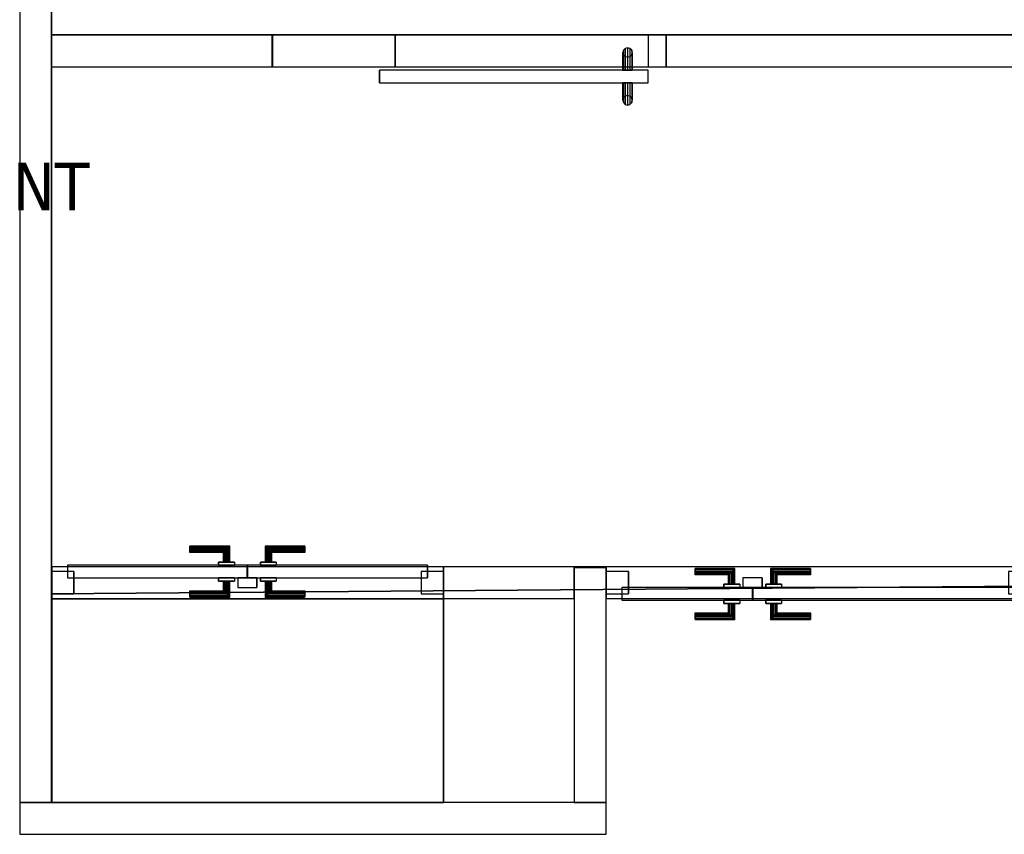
# Model space of a CAD drawing. Header units: metres. Extents: x 391.1 to 427.5, y 12.7 to 28.4.
# Tile 30 of 140: x 404.3 to 407.4, y 23.4 to 26. Entities that reach past the tile are written whole.
import ezdxf

# ---------------------------------------------------------------- set-up
doc = ezdxf.new("R2010")
doc.units = ezdxf.units.M
doc.layers.add('01_CARPINTERIA', color=5, linetype='Continuous', lineweight=25, true_color=0x0000ff)
doc.layers.add('01_SUELOS', color=7, linetype='Continuous', lineweight=25, true_color=0x007f00)
for name, color, linetype, lineweight in [('A-COLS-____-MCUT', 7, 'Continuous', 18), ('A-COLS-____-OTLN', 7, 'Continuous', 18), ('A-GENM-____-OTLN', 7, 'Continuous', 18), ('A-WALL-____-MCUT', 7, 'Continuous', 25), ('A-WALL-____-OTLN', 7, 'Continuous', 25), ('G-____-____-TEXT', 7, 'Continuous', 30)]:
    doc.layers.add(name, color=color, linetype=linetype, lineweight=lineweight)
doc.styles.add('Tahoma_4', font='tahoma.ttf', dxfattribs={"height": 0.15})

# ---------------------------------------------------------------- blocks, each defined once
blk = doc.blocks.new('Family - Envans P1-154592-04_CLI_AIGUA_P1')
at = {"layer": 'A-WALL-____-MCUT', "color": 253, "true_color": 0xaaaaaa}
for p, q in [((1.8404, 0.1), (0, 0.1)), ((0, 0.1), (0, 0)), ((1.8404, 0), (1.8404, 0.1)), ((0, 0), (1.8404, 0))]:
    blk.add_line(p, q, dxfattribs=at)
at = {"layer": 'A-WALL-____-OTLN', "color": 253, "true_color": 0xaaaaaa}
for p, q in [((1.8404, 0.1), (0, 0.1)), ((0, 0.1), (0, 0)), ((1.8404, 0), (1.8404, 0.1)), ((0, 0), (1.8404, 0))]:
    blk.add_line(p, q, dxfattribs=at)
at = {"layer": 'A-WALL-____-OTLN', "color": 253, "lineweight": 18, "true_color": 0xaaaaaa}
blk.add_line((0, 0), (1.8404, 0), dxfattribs=at)
blk = doc.blocks.new('Family - LONDR55-XX_ZZ-ARQ-CAA-M3D-Londres55-154640-04_CLI_AIGUA_P1')
at = {"layer": '01_CARPINTERIA', "color": 161, "true_color": 0xaaaaff}
for p, q in [((0.6885, 0.1487), (0.6885, 0.15)), ((0.6885, 0.15), (0.6885, 0.1487)), ((0.8138, 0.15), (0.6885, 0.15)), ((0.6885, 0.145), (0.6885, 0.1487)), ((0.6885, 0.1487), (0.6885, 0.145)), ((0.8125, 0.1487), (0.6885, 0.1487)), ((0.8125, 0.1487), (0.6885, 0.1487)), ((0.6885, 0.14), (0.6885, 0.145)), ((0.6885, 0.145), (0.6885, 0.14)), ((0.8088, 0.145), (0.6885, 0.145)), ((0.8088, 0.145), (0.6885, 0.145)), ((0.6885, 0.135), (0.6885, 0.14)), ((0.6885, 0.14), (0.6885, 0.135)), ((0.6885, 0.14), (0.8038, 0.14)), ((0.8038, 0.14), (0.6885, 0.14)), ((0.6885, 0.135), (0.6885, 0.1313)), ((0.6885, 0.1313), (0.6885, 0.135)), ((0.7988, 0.135), (0.6885, 0.135)), ((0.7988, 0.135), (0.6885, 0.135)), ((0.6885, 0.1313), (0.6885, 0.13)), ((0.6885, 0.13), (0.6885, 0.1313)), ((0.7951, 0.1313), (0.6885, 0.1313)), ((0.7951, 0.1313), (0.6885, 0.1313)), ((0.7937, 0.13), (0.6885, 0.13)), ((0.7937, 0.13), (0.7951, 0.1313)), ((0.7951, 0.1313), (0.7937, 0.13)), ((0.7937, 0.1), (0.7937, 0.13)), ((0.7951, 0.1313), (0.7988, 0.135)), ((0.7988, 0.135), (0.7951, 0.1313)), ((0.7951, 0.1), (0.7951, 0.1313)), ((0.7951, 0.1), (0.7951, 0.1313)), ((0.7988, 0.135), (0.8038, 0.14)), ((0.8038, 0.14), (0.7988, 0.135)), ((0.7988, 0.1), (0.7988, 0.135)), ((0.7988, 0.1), (0.7988, 0.135)), ((0.8088, 0.145), (0.8038, 0.14)), ((0.8038, 0.14), (0.8088, 0.145)), ((0.8038, 0.14), (0.8038, 0.1)), ((0.8038, 0.1), (0.8038, 0.14)), ((0.8125, 0.1487), (0.8088, 0.145)), ((0.8088, 0.145), (0.8125, 0.1487)), ((0.8088, 0.1), (0.8088, 0.145)), ((0.8088, 0.1), (0.8088, 0.145)), ((0.8138, 0.15), (0.8125, 0.1487)), ((0.8125, 0.1487), (0.8138, 0.15)), ((0.8125, 0.1), (0.8125, 0.1487)), ((0.8125, 0.1), (0.8125, 0.1487)), ((0.8138, 0.1), (0.8138, 0.15)), ((0.9264, 0.1487), (0.9251, 0.15)), ((0.9251, 0.15), (0.9251, 0.1)), ((0.9251, 0.15), (0.9264, 0.1487)), ((1.0503, 0.15), (0.9251, 0.15)), ((0.9301, 0.145), (0.9264, 0.1487)), ((0.9264, 0.1487), (0.9264, 0.1)), ((0.9264, 0.1487), (0.9264, 0.1)), ((0.9264, 0.1487), (0.9301, 0.145)), ((1.0503, 0.1487), (0.9264, 0.1487)), ((1.0503, 0.1487), (0.9264, 0.1487)), ((0.9351, 0.14), (0.9301, 0.145)), ((0.9301, 0.145), (0.9301, 0.1)), ((0.9301, 0.145), (0.9301, 0.1)), ((0.9301, 0.145), (0.9351, 0.14)), ((1.0503, 0.145), (0.9301, 0.145)), ((1.0503, 0.145), (0.9301, 0.145)), ((0.9351, 0.1), (0.9351, 0.14)), ((0.9351, 0.14), (0.9351, 0.1)), ((0.9351, 0.14), (0.9401, 0.135)), ((0.9401, 0.135), (0.9351, 0.14)), ((0.9351, 0.14), (1.0503, 0.14)), ((1.0503, 0.14), (0.9351, 0.14)), ((0.9401, 0.135), (0.9401, 0.1)), ((0.9401, 0.135), (0.9438, 0.1313)), ((0.9438, 0.1313), (0.9401, 0.135)), ((0.9401, 0.135), (0.9401, 0.1)), ((1.0503, 0.135), (0.9401, 0.135)), ((1.0503, 0.135), (0.9401, 0.135)), ((0.9438, 0.1313), (0.9438, 0.1)), ((0.9438, 0.1313), (0.9451, 0.13)), ((0.9451, 0.13), (0.9438, 0.1313)), ((0.9438, 0.1313), (0.9438, 0.1)), ((1.0503, 0.1313), (0.9438, 0.1313)), ((1.0503, 0.1313), (0.9438, 0.1313)), ((0.9451, 0.13), (0.9451, 0.1)), ((1.0503, 0.13), (0.9451, 0.13)), ((1.0503, 0.1487), (1.0503, 0.15)), ((1.0503, 0.15), (1.0503, 0.1487)), ((1.0503, 0.145), (1.0503, 0.1487)), ((1.0503, 0.1487), (1.0503, 0.145)), ((1.0503, 0.145), (1.0503, 0.14)), ((1.0503, 0.14), (1.0503, 0.145)), ((1.0503, 0.14), (1.0503, 0.135)), ((1.0503, 0.135), (1.0503, 0.14)), ((1.0503, 0.135), (1.0503, 0.1313)), ((1.0503, 0.1313), (1.0503, 0.135)), ((1.0503, 0.1313), (1.0503, 0.13)), ((1.0503, 0.13), (1.0503, 0.1313)), ((0.8288, 0.1), (0.7787, 0.1)), ((0.7787, 0.1), (0.8288, 0.1)), ((0.7787, 0.09), (0.7787, 0.1)), ((0.7787, 0.09), (0.7787, 0.1)), ((0.7951, 0.1), (0.7937, 0.1)), ((0.7937, 0.1), (0.7951, 0.1)), ((0.7988, 0.1), (0.7951, 0.1)), ((0.7951, 0.1), (0.7988, 0.1)), ((0.8038, 0.1), (0.7988, 0.1)), ((0.7988, 0.1), (0.8038, 0.1)), ((0.8088, 0.1), (0.8038, 0.1)), ((0.8038, 0.1), (0.8088, 0.1)), ((0.8088, 0.1), (0.8125, 0.1)), ((0.8125, 0.1), (0.8088, 0.1)), ((0.8125, 0.1), (0.8138, 0.1)), ((0.8138, 0.1), (0.8125, 0.1)), ((0.8288, 0.09), (0.8288, 0.1)), ((0.8288, 0.1), (0.8288, 0.09)), ((0.9601, 0.1), (0.91, 0.1)), ((0.91, 0.1), (0.9601, 0.1)), ((0.91, 0.09), (0.91, 0.1)), ((0.91, 0.09), (0.91, 0.1)), ((0.9264, 0.1), (0.9251, 0.1)), ((0.9251, 0.1), (0.9264, 0.1)), ((0.9301, 0.1), (0.9264, 0.1)), ((0.9264, 0.1), (0.9301, 0.1)), ((0.9351, 0.1), (0.9301, 0.1)), ((0.9301, 0.1), (0.9351, 0.1)), ((0.9401, 0.1), (0.9351, 0.1)), ((0.9351, 0.1), (0.9401, 0.1)), ((0.9401, 0.1), (0.9438, 0.1)), ((0.9438, 0.1), (0.9401, 0.1)), ((0.9438, 0.1), (0.9451, 0.1)), ((0.9451, 0.1), (0.9438, 0.1)), ((0.9601, 0.09), (0.9601, 0.1)), ((0.9601, 0.1), (0.9601, 0.09)), ((0.0671, 0.07), (-0.0031, 0.07)), ((-0.0031, 0.07), (-0.0031, 0)), ((0.0671, 0.07), (-0.0031, 0.07)), ((-0.0031, 0), (-0.0031, 0.07)), ((0.8689, 0.09), (0.047, 0.09)), ((0.047, 0.09), (0.047, 0.05)), ((0.8689, 0.09), (0.047, 0.09)), ((0.047, 0.05), (0.047, 0.09)), ((0.0671, 0), (0.0671, 0.07)), ((0.0671, 0), (0.0671, 0.07)), ((0.8288, 0.09), (0.7787, 0.09)), ((0.7787, 0.09), (0.8288, 0.09)), ((0.8689, 0.05), (0.8689, 0.09)), ((0.8689, 0.05), (0.8689, 0.09)), ((1.2799, 0.09), (0.8699, 0.09)), ((0.8699, 0.09), (0.8699, 0.05)), ((1.2799, 0.09), (0.8699, 0.09)), ((0.8699, 0.05), (0.8699, 0.09)), ((0.9601, 0.09), (0.91, 0.09)), ((0.91, 0.09), (0.9601, 0.09)), ((1.33, 0.07), (1.2598, 0.07)), ((1.2598, 0.07), (1.2598, 0)), ((1.33, 0.07), (1.2598, 0.07)), ((1.2598, 0), (1.2598, 0.07)), ((1.2799, 0.05), (1.2799, 0.09)), ((1.2799, 0.05), (1.2799, 0.09)), ((1.33, 0), (1.33, 0.07)), ((1.33, 0), (1.33, 0.07)), ((0.047, 0.05), (0.8689, 0.05)), ((0.047, 0.05), (0.8689, 0.05)), ((0.7787, 0.05), (0.8288, 0.05)), ((0.8288, 0.05), (0.7787, 0.05)), ((0.7787, 0.04), (0.7787, 0.05)), ((0.7787, 0.04), (0.7787, 0.05)), ((0.7787, 0.04), (0.8288, 0.04)), ((0.8288, 0.04), (0.7787, 0.04)), ((0.7951, 0.04), (0.7937, 0.04)), ((0.7937, 0.04), (0.7951, 0.04)), ((0.7937, 0.01), (0.7937, 0.04)), ((0.7988, 0.04), (0.7951, 0.04)), ((0.7951, 0.04), (0.7988, 0.04)), ((0.7951, 0.0087), (0.7951, 0.04)), ((0.7951, 0.0087), (0.7951, 0.04)), ((0.7988, 0.04), (0.8038, 0.04)), ((0.8038, 0.04), (0.7988, 0.04)), ((0.7988, 0.005), (0.7988, 0.04)), ((0.7988, 0.005), (0.7988, 0.04)), ((0.8038, 0.04), (0.8088, 0.04)), ((0.8088, 0.04), (0.8038, 0.04)), ((0.8038, 0.04), (0.8038, 0)), ((0.8038, 0), (0.8038, 0.04)), ((0.8088, 0.04), (0.8125, 0.04)), ((0.8125, 0.04), (0.8088, 0.04)), ((0.8088, -0.005), (0.8088, 0.04)), ((0.8088, -0.005), (0.8088, 0.04)), ((0.8125, 0.04), (0.8138, 0.04)), ((0.8138, 0.04), (0.8125, 0.04)), ((0.8125, -0.0087), (0.8125, 0.04)), ((0.8125, -0.0087), (0.8125, 0.04)), ((0.8138, -0.01), (0.8138, 0.04)), ((0.8288, 0.04), (0.8288, 0.05)), ((0.8288, 0.05), (0.8288, 0.04)), ((0.9, 0.05), (0.8399, 0.05)), ((0.8399, 0.05), (0.8399, 0.02)), ((0.9, 0.05), (0.8399, 0.05)), ((0.8399, 0.02), (0.8399, 0.05)), ((0.8699, 0.05), (1.2799, 0.05)), ((0.8699, 0.05), (1.2799, 0.05)), ((0.9, 0.02), (0.9, 0.05)), ((0.9, 0.02), (0.9, 0.05)), ((0.91, 0.05), (0.9601, 0.05)), ((0.9601, 0.05), (0.91, 0.05)), ((0.91, 0.04), (0.91, 0.05)), ((0.91, 0.04), (0.91, 0.05)), ((0.91, 0.04), (0.9601, 0.04)), ((0.9601, 0.04), (0.91, 0.04)), ((0.9264, 0.04), (0.9251, 0.04)), ((0.9251, 0.04), (0.9264, 0.04)), ((0.9251, 0.04), (0.9251, -0.01)), ((0.9301, 0.04), (0.9264, 0.04)), ((0.9264, 0.04), (0.9301, 0.04)), ((0.9264, 0.04), (0.9264, -0.0087)), ((0.9264, 0.04), (0.9264, -0.0087)), ((0.9301, 0.04), (0.9351, 0.04)), ((0.9351, 0.04), (0.9301, 0.04)), ((0.9301, 0.04), (0.9301, -0.005)), ((0.9301, 0.04), (0.9301, -0.005)), ((0.9351, 0.04), (0.9401, 0.04)), ((0.9401, 0.04), (0.9351, 0.04)), ((0.9351, 0), (0.9351, 0.04)), ((0.9351, 0.04), (0.9351, 0)), ((0.9401, 0.04), (0.9438, 0.04)), ((0.9438, 0.04), (0.9401, 0.04)), ((0.9401, 0.04), (0.9401, 0.005)), ((0.9401, 0.04), (0.9401, 0.005)), ((0.9438, 0.04), (0.9451, 0.04)), ((0.9451, 0.04), (0.9438, 0.04)), ((0.9438, 0.04), (0.9438, 0.0087)), ((0.9438, 0.04), (0.9438, 0.0087)), ((0.9451, 0.04), (0.9451, 0.01)), ((0.9601, 0.04), (0.9601, 0.05)), ((0.9601, 0.05), (0.9601, 0.04)), ((-0.0031, 0), (0.0671, 0)), ((-0.0031, 0), (0.0671, 0)), ((0.6885, 0.0087), (0.6885, 0.01)), ((0.6885, 0.01), (0.6885, 0.0087)), ((0.6885, 0.01), (0.7937, 0.01)), ((0.6885, 0.005), (0.6885, 0.0087)), ((0.6885, 0.0087), (0.6885, 0.005)), ((0.6885, 0.0087), (0.7951, 0.0087)), ((0.6885, 0.0087), (0.7951, 0.0087)), ((0.6885, 0), (0.6885, 0.005)), ((0.6885, 0.005), (0.6885, 0)), ((0.6885, 0.005), (0.7988, 0.005)), ((0.6885, 0.005), (0.7988, 0.005)), ((0.6885, -0.005), (0.6885, 0)), ((0.6885, 0), (0.6885, -0.005)), ((0.8038, 0), (0.6885, 0)), ((0.6885, 0), (0.8038, 0)), ((0.7951, 0.0087), (0.7937, 0.01)), ((0.7937, 0.01), (0.7951, 0.0087)), ((0.7988, 0.005), (0.7951, 0.0087)), ((0.7951, 0.0087), (0.7988, 0.005)), ((0.8038, 0), (0.7988, 0.005)), ((0.7988, 0.005), (0.8038, 0)), ((0.8038, 0), (0.8088, -0.005)), ((0.8088, -0.005), (0.8038, 0)), ((0.8399, 0.02), (0.9, 0.02)), ((0.8399, 0.02), (0.9, 0.02)), ((0.9301, -0.005), (0.9351, 0)), ((0.9351, 0), (0.9301, -0.005)), ((0.9401, 0.005), (0.9351, 0)), ((0.9351, 0), (0.9401, 0.005)), ((1.0503, 0), (0.9351, 0)), ((0.9351, 0), (1.0503, 0)), ((0.9438, 0.0087), (0.9401, 0.005)), ((0.9401, 0.005), (0.9438, 0.0087)), ((0.9401, 0.005), (1.0503, 0.005)), ((0.9401, 0.005), (1.0503, 0.005)), ((0.9451, 0.01), (0.9438, 0.0087)), ((0.9438, 0.0087), (0.9451, 0.01)), ((0.9438, 0.0087), (1.0503, 0.0087)), ((0.9438, 0.0087), (1.0503, 0.0087)), ((0.9451, 0.01), (1.0503, 0.01)), ((1.0503, 0.0087), (1.0503, 0.01)), ((1.0503, 0.01), (1.0503, 0.0087)), ((1.0503, 0.005), (1.0503, 0.0087)), ((1.0503, 0.0087), (1.0503, 0.005)), ((1.0503, 0.005), (1.0503, 0)), ((1.0503, 0), (1.0503, 0.005)), ((1.0503, 0), (1.0503, -0.005)), ((1.0503, -0.005), (1.0503, 0)), ((1.2598, 0), (1.33, 0)), ((1.2598, 0), (1.33, 0)), ((0.6885, -0.005), (0.6885, -0.0087)), ((0.6885, -0.0087), (0.6885, -0.005)), ((0.6885, -0.005), (0.8088, -0.005)), ((0.6885, -0.005), (0.8088, -0.005)), ((0.6885, -0.0087), (0.6885, -0.01)), ((0.6885, -0.01), (0.6885, -0.0087)), ((0.6885, -0.0087), (0.8125, -0.0087)), ((0.6885, -0.0087), (0.8125, -0.0087)), ((0.6885, -0.01), (0.8138, -0.01)), ((0.8088, -0.005), (0.8125, -0.0087)), ((0.8125, -0.0087), (0.8088, -0.005)), ((0.8125, -0.0087), (0.8138, -0.01)), ((0.8138, -0.01), (0.8125, -0.0087)), ((0.9251, -0.01), (0.9264, -0.0087)), ((0.9264, -0.0087), (0.9251, -0.01)), ((0.9251, -0.01), (1.0503, -0.01)), ((0.9264, -0.0087), (0.9301, -0.005)), ((0.9301, -0.005), (0.9264, -0.0087)), ((0.9264, -0.0087), (1.0503, -0.0087)), ((0.9264, -0.0087), (1.0503, -0.0087)), ((0.9301, -0.005), (1.0503, -0.005)), ((0.9301, -0.005), (1.0503, -0.005)), ((1.0503, -0.005), (1.0503, -0.0087)), ((1.0503, -0.0087), (1.0503, -0.005)), ((1.0503, -0.0087), (1.0503, -0.01)), ((1.0503, -0.01), (1.0503, -0.0087))]:
    blk.add_line(p, q, dxfattribs=at)
blk = doc.blocks.new('Family - Porta P1-154641-04_CLI_AIGUA_P1')
blk.add_blockref('Family - LONDR55-XX_ZZ-ARQ-CAA-M3D-Londres55-154640-04_CLI_AIGUA_P1', (0, 0))
blk = doc.blocks.new('Family - Envans P1-154705-04_CLI_AIGUA_P1')
at = {"layer": 'A-WALL-____-MCUT', "color": 253, "true_color": 0xaaaaaa}
for p, q in [((4.5588, 0.1), (0, 0.1)), ((0, 0.1), (0, 0)), ((4.5588, 0), (4.5588, 0.1)), ((0, 0), (4.5588, 0))]:
    blk.add_line(p, q, dxfattribs=at)
at = {"layer": 'A-WALL-____-OTLN', "color": 253, "true_color": 0xaaaaaa}
for p, q in [((4.5588, 0.1), (0, 0.1)), ((0, 0.1), (0, 0)), ((4.5588, 0), (4.5588, 0.1)), ((0, 0), (4.5588, 0))]:
    blk.add_line(p, q, dxfattribs=at)
at = {"layer": 'A-WALL-____-OTLN', "color": 253, "lineweight": 18, "true_color": 0xaaaaaa}
blk.add_line((0, 0), (4.5588, 0), dxfattribs=at)
blk = doc.blocks.new('Family - LONDR55-XX_ZZ-ARQ-CAA-M3D-Londres55-154745-04_CLI_AIGUA_P1')
at = {"layer": '01_SUELOS', "color": 9, "true_color": 0xaad4aa}
for p, q in [((0, 2.1), (0, 0)), ((0, 0), (0, 2.1)), ((0, 0), (6.2404, 0)), ((6.2404, 0), (0, 0))]:
    blk.add_line(p, q, dxfattribs=at)
blk = doc.blocks.new('Family - Envans P1-154783-04_CLI_AIGUA_P1')
at = {"layer": 'A-WALL-____-MCUT', "color": 253, "true_color": 0xaaaaaa}
for p, q in [((0.693, 0.1), (0, 0.1)), ((0, 0.1), (0, 0)), ((0.693, 0), (0.693, 0.1)), ((0, 0), (0.693, 0))]:
    blk.add_line(p, q, dxfattribs=at)
at = {"layer": 'A-WALL-____-OTLN', "color": 253, "true_color": 0xaaaaaa}
for p, q in [((0.693, 0.1), (0, 0.1)), ((0, 0.1), (0, 0)), ((0.693, 0), (0.693, 0.1)), ((0, 0), (0.693, 0))]:
    blk.add_line(p, q, dxfattribs=at)
at = {"layer": 'A-WALL-____-OTLN', "color": 253, "lineweight": 18, "true_color": 0xaaaaaa}
blk.add_line((0, 0), (0.693, 0), dxfattribs=at)
blk = doc.blocks.new('Family - Envans P1-154830-04_CLI_AIGUA_P1')
at = {"layer": 'A-WALL-____-MCUT', "color": 253, "true_color": 0xaaaaaa}
for p, q in [((2.6995, 0.1), (0, 0.1)), ((0, 0.1), (0, 0)), ((2.6995, 0), (2.6995, 0.1)), ((0, 0), (2.6995, 0))]:
    blk.add_line(p, q, dxfattribs=at)
at = {"layer": 'A-WALL-____-OTLN', "color": 253, "true_color": 0xaaaaaa}
for p, q in [((2.6995, 0.1), (0, 0.1)), ((0, 0.1), (0, 0)), ((2.6995, 0), (2.6995, 0.1)), ((0, 0), (2.6995, 0))]:
    blk.add_line(p, q, dxfattribs=at)
at = {"layer": 'A-WALL-____-OTLN', "color": 253, "lineweight": 18, "true_color": 0xaaaaaa}
blk.add_line((0, 0), (2.6995, 0), dxfattribs=at)
blk = doc.blocks.new('Family - LONDR55-XX_ZZ-ARQ-CAA-M3D-Londres55-154832-04_CLI_AIGUA_P1')
at = {"layer": '01_CARPINTERIA', "color": 161, "true_color": 0xaaaaff}
for p, q in [((0.0575, 0.218), (0.052, 0.2125)), ((0.0575, 0.218), (0.052, 0.2125)), ((0.065, 0.22), (0.0575, 0.218)), ((0.065, 0.22), (0.0575, 0.218)), ((0.0575, 0.15), (0.0575, 0.218)), ((0.0725, 0.218), (0.065, 0.22)), ((0.0725, 0.218), (0.065, 0.22)), ((0.065, 0.15), (0.065, 0.22)), ((0.078, 0.2125), (0.0725, 0.218)), ((0.078, 0.2125), (0.0725, 0.218)), ((0.0725, 0.15), (0.0725, 0.218)), ((0.052, 0.2125), (0.05, 0.205)), ((0.052, 0.2125), (0.05, 0.205)), ((0.05, 0.205), (0.052, 0.1975)), ((0.05, 0.15), (0.05, 0.205)), ((0.05, 0.205), (0.052, 0.1975)), ((0.052, 0.15), (0.052, 0.2125)), ((0.052, 0.1975), (0.0575, 0.192)), ((0.052, 0.15), (0.052, 0.1975)), ((0.052, 0.1975), (0.0575, 0.192)), ((0.0575, 0.192), (0.065, 0.19)), ((0.0575, 0.15), (0.0575, 0.192)), ((0.0575, 0.192), (0.065, 0.19)), ((0.065, 0.19), (0.0725, 0.192)), ((0.065, 0.19), (0.0725, 0.192)), ((0.065, 0.15), (0.065, 0.19)), ((0.0725, 0.192), (0.078, 0.1975)), ((0.0725, 0.192), (0.078, 0.1975)), ((0.0725, 0.15), (0.0725, 0.192)), ((0.08, 0.205), (0.078, 0.2125)), ((0.08, 0.205), (0.078, 0.2125)), ((0.078, 0.15), (0.078, 0.2125)), ((0.078, 0.1975), (0.08, 0.205)), ((0.078, 0.1975), (0.08, 0.205)), ((0.078, 0.15), (0.078, 0.1975)), ((0.08, 0.205), (0.08, 0.15)), ((0.844, 0.15), (0, 0.15)), ((0, 0.15), (0, 0.11)), ((0.844, 0.15), (0, 0.15)), ((0, 0.15), (0, 0.11)), ((0.052, 0.15), (0.05, 0.15)), ((0.05, 0.15), (0.052, 0.15)), ((0.0575, 0.15), (0.052, 0.15)), ((0.052, 0.15), (0.0575, 0.15)), ((0.065, 0.15), (0.0575, 0.15)), ((0.0575, 0.15), (0.065, 0.15)), ((0.0725, 0.15), (0.065, 0.15)), ((0.065, 0.15), (0.0725, 0.15)), ((0.078, 0.15), (0.0725, 0.15)), ((0.0725, 0.15), (0.078, 0.15)), ((0.078, 0.15), (0.08, 0.15)), ((0.08, 0.15), (0.078, 0.15)), ((0.844, 0.11), (0.844, 0.15)), ((0.844, 0.15), (0.844, 0.11)), ((0, 0.11), (0.844, 0.11)), ((0, 0.11), (0.844, 0.11)), ((0.05, 0.055), (0.05, 0.11)), ((0.052, 0.11), (0.05, 0.11)), ((0.05, 0.11), (0.052, 0.11)), ((0.052, 0.0475), (0.052, 0.11)), ((0.052, 0.0625), (0.052, 0.11)), ((0.0575, 0.11), (0.052, 0.11)), ((0.052, 0.11), (0.0575, 0.11)), ((0.0575, 0.042), (0.0575, 0.11)), ((0.0575, 0.068), (0.0575, 0.11)), ((0.065, 0.11), (0.0575, 0.11)), ((0.0575, 0.11), (0.065, 0.11)), ((0.065, 0.04), (0.065, 0.11)), ((0.065, 0.07), (0.065, 0.11)), ((0.0725, 0.11), (0.065, 0.11)), ((0.065, 0.11), (0.0725, 0.11)), ((0.0725, 0.042), (0.0725, 0.11)), ((0.0725, 0.068), (0.0725, 0.11)), ((0.078, 0.11), (0.0725, 0.11)), ((0.0725, 0.11), (0.078, 0.11)), ((0.078, 0.0475), (0.078, 0.11)), ((0.078, 0.0625), (0.078, 0.11)), ((0.078, 0.11), (0.08, 0.11)), ((0.08, 0.11), (0.078, 0.11)), ((0.08, 0.11), (0.08, 0.055)), ((0.052, 0.0625), (0.05, 0.055)), ((0.052, 0.0625), (0.05, 0.055)), ((0.0575, 0.068), (0.052, 0.0625)), ((0.0575, 0.068), (0.052, 0.0625)), ((0.065, 0.07), (0.0575, 0.068)), ((0.065, 0.07), (0.0575, 0.068)), ((0.0725, 0.068), (0.065, 0.07)), ((0.0725, 0.068), (0.065, 0.07)), ((0.078, 0.0625), (0.0725, 0.068)), ((0.078, 0.0625), (0.0725, 0.068)), ((0.08, 0.055), (0.078, 0.0625)), ((0.08, 0.055), (0.078, 0.0625)), ((0.05, 0.055), (0.052, 0.0475)), ((0.05, 0.055), (0.052, 0.0475)), ((0.052, 0.0475), (0.0575, 0.042)), ((0.052, 0.0475), (0.0575, 0.042)), ((0.0575, 0.042), (0.065, 0.04)), ((0.0575, 0.042), (0.065, 0.04)), ((0.065, 0.04), (0.0725, 0.042)), ((0.065, 0.04), (0.0725, 0.042)), ((0.0725, 0.042), (0.078, 0.0475)), ((0.0725, 0.042), (0.078, 0.0475)), ((0.078, 0.0475), (0.08, 0.055)), ((0.078, 0.0475), (0.08, 0.055))]:
    blk.add_line(p, q, dxfattribs=at)
blk = doc.blocks.new('Family - Porta P1-154833-04_CLI_AIGUA_P1')
blk.add_blockref('Family - LONDR55-XX_ZZ-ARQ-CAA-M3D-Londres55-154832-04_CLI_AIGUA_P1', (0, 0))
blk = doc.blocks.new('Family - LONDR55-XX_ZZ-ARQ-CAA-M3D-Londres55-154838-04_CLI_AIGUA_P1')
at = {"layer": '01_CARPINTERIA', "color": 161, "true_color": 0xaaaaff}
for p, q in [((0.4345, 0.1487), (0.4345, 0.15)), ((0.4345, 0.15), (0.4345, 0.1487)), ((0.5595, 0.15), (0.4345, 0.15)), ((0.4345, 0.145), (0.4345, 0.1487)), ((0.4345, 0.1487), (0.4345, 0.145)), ((0.5582, 0.1487), (0.4345, 0.1487)), ((0.5582, 0.1487), (0.4345, 0.1487)), ((0.4345, 0.14), (0.4345, 0.145)), ((0.4345, 0.145), (0.4345, 0.14)), ((0.5545, 0.145), (0.4345, 0.145)), ((0.5545, 0.145), (0.4345, 0.145)), ((0.4345, 0.135), (0.4345, 0.14)), ((0.4345, 0.14), (0.4345, 0.135)), ((0.4345, 0.14), (0.5495, 0.14)), ((0.5495, 0.14), (0.4345, 0.14)), ((0.4345, 0.135), (0.4345, 0.1313)), ((0.4345, 0.1313), (0.4345, 0.135)), ((0.5445, 0.135), (0.4345, 0.135)), ((0.5445, 0.135), (0.4345, 0.135)), ((0.4345, 0.1313), (0.4345, 0.13)), ((0.4345, 0.13), (0.4345, 0.1313)), ((0.5408, 0.1313), (0.4345, 0.1313)), ((0.5408, 0.1313), (0.4345, 0.1313)), ((0.5395, 0.13), (0.4345, 0.13)), ((0.5395, 0.13), (0.5408, 0.1313)), ((0.5408, 0.1313), (0.5395, 0.13)), ((0.5395, 0.1), (0.5395, 0.13)), ((0.5408, 0.1313), (0.5445, 0.135)), ((0.5445, 0.135), (0.5408, 0.1313)), ((0.5408, 0.1), (0.5408, 0.1313)), ((0.5408, 0.1), (0.5408, 0.1313)), ((0.5445, 0.135), (0.5495, 0.14)), ((0.5495, 0.14), (0.5445, 0.135)), ((0.5445, 0.1), (0.5445, 0.135)), ((0.5445, 0.1), (0.5445, 0.135)), ((0.5545, 0.145), (0.5495, 0.14)), ((0.5495, 0.14), (0.5545, 0.145)), ((0.5495, 0.14), (0.5495, 0.1)), ((0.5495, 0.1), (0.5495, 0.14)), ((0.5582, 0.1487), (0.5545, 0.145)), ((0.5545, 0.145), (0.5582, 0.1487)), ((0.5545, 0.1), (0.5545, 0.145)), ((0.5545, 0.1), (0.5545, 0.145)), ((0.5595, 0.15), (0.5582, 0.1487)), ((0.5582, 0.1487), (0.5595, 0.15)), ((0.5582, 0.1), (0.5582, 0.1487)), ((0.5582, 0.1), (0.5582, 0.1487)), ((0.5595, 0.1), (0.5595, 0.15)), ((0.6718, 0.1487), (0.6705, 0.15)), ((0.6705, 0.15), (0.6705, 0.1)), ((0.6705, 0.15), (0.6718, 0.1487)), ((0.7955, 0.15), (0.6705, 0.15)), ((0.6755, 0.145), (0.6718, 0.1487)), ((0.6718, 0.1487), (0.6718, 0.1)), ((0.6718, 0.1487), (0.6718, 0.1)), ((0.6718, 0.1487), (0.6755, 0.145)), ((0.7955, 0.1487), (0.6718, 0.1487)), ((0.7955, 0.1487), (0.6718, 0.1487)), ((0.6805, 0.14), (0.6755, 0.145)), ((0.6755, 0.145), (0.6755, 0.1)), ((0.6755, 0.145), (0.6755, 0.1)), ((0.6755, 0.145), (0.6805, 0.14)), ((0.7955, 0.145), (0.6755, 0.145)), ((0.7955, 0.145), (0.6755, 0.145)), ((0.6805, 0.1), (0.6805, 0.14)), ((0.6805, 0.14), (0.6805, 0.1)), ((0.6805, 0.14), (0.6855, 0.135)), ((0.6855, 0.135), (0.6805, 0.14)), ((0.6805, 0.14), (0.7955, 0.14)), ((0.7955, 0.14), (0.6805, 0.14)), ((0.6855, 0.135), (0.6855, 0.1)), ((0.6855, 0.135), (0.6892, 0.1313)), ((0.6892, 0.1313), (0.6855, 0.135)), ((0.6855, 0.135), (0.6855, 0.1)), ((0.7955, 0.135), (0.6855, 0.135)), ((0.7955, 0.135), (0.6855, 0.135)), ((0.6892, 0.1313), (0.6892, 0.1)), ((0.6892, 0.1313), (0.6905, 0.13)), ((0.6905, 0.13), (0.6892, 0.1313)), ((0.6892, 0.1313), (0.6892, 0.1)), ((0.7955, 0.1313), (0.6892, 0.1313)), ((0.7955, 0.1313), (0.6892, 0.1313)), ((0.6905, 0.13), (0.6905, 0.1)), ((0.7955, 0.13), (0.6905, 0.13)), ((0.7955, 0.1487), (0.7955, 0.15)), ((0.7955, 0.15), (0.7955, 0.1487)), ((0.7955, 0.145), (0.7955, 0.1487)), ((0.7955, 0.1487), (0.7955, 0.145)), ((0.7955, 0.145), (0.7955, 0.14)), ((0.7955, 0.14), (0.7955, 0.145)), ((0.7955, 0.14), (0.7955, 0.135)), ((0.7955, 0.135), (0.7955, 0.14)), ((0.7955, 0.135), (0.7955, 0.1313)), ((0.7955, 0.1313), (0.7955, 0.135)), ((0.7955, 0.1313), (0.7955, 0.13)), ((0.7955, 0.13), (0.7955, 0.1313)), ((0.5745, 0.1), (0.5245, 0.1)), ((0.5245, 0.1), (0.5745, 0.1)), ((0.5245, 0.1), (0.5245, 0.09)), ((0.5245, 0.09), (0.5245, 0.1)), ((0.5408, 0.1), (0.5395, 0.1)), ((0.5395, 0.1), (0.5408, 0.1)), ((0.5445, 0.1), (0.5408, 0.1)), ((0.5408, 0.1), (0.5445, 0.1)), ((0.5495, 0.1), (0.5445, 0.1)), ((0.5445, 0.1), (0.5495, 0.1)), ((0.5545, 0.1), (0.5495, 0.1)), ((0.5495, 0.1), (0.5545, 0.1)), ((0.5545, 0.1), (0.5582, 0.1)), ((0.5582, 0.1), (0.5545, 0.1)), ((0.5582, 0.1), (0.5595, 0.1)), ((0.5595, 0.1), (0.5582, 0.1)), ((0.5745, 0.1), (0.5745, 0.09)), ((0.5745, 0.1), (0.5745, 0.09)), ((0.7055, 0.1), (0.6555, 0.1)), ((0.6555, 0.1), (0.7055, 0.1)), ((0.6555, 0.1), (0.6555, 0.09)), ((0.6555, 0.09), (0.6555, 0.1)), ((0.6718, 0.1), (0.6705, 0.1)), ((0.6705, 0.1), (0.6718, 0.1)), ((0.6755, 0.1), (0.6718, 0.1)), ((0.6718, 0.1), (0.6755, 0.1)), ((0.6805, 0.1), (0.6755, 0.1)), ((0.6755, 0.1), (0.6805, 0.1)), ((0.6855, 0.1), (0.6805, 0.1)), ((0.6805, 0.1), (0.6855, 0.1)), ((0.6855, 0.1), (0.6892, 0.1)), ((0.6892, 0.1), (0.6855, 0.1)), ((0.6892, 0.1), (0.6905, 0.1)), ((0.6905, 0.1), (0.6892, 0.1)), ((0.7055, 0.1), (0.7055, 0.09)), ((0.7055, 0.1), (0.7055, 0.09)), ((0.07, 0.07), (0, 0.07)), ((0, 0.07), (0, 0)), ((0.07, 0.07), (0, 0.07)), ((0, 0.07), (0, 0)), ((0.6145, 0.09), (0.05, 0.09)), ((0.05, 0.09), (0.05, 0.05)), ((0.6145, 0.09), (0.05, 0.09)), ((0.05, 0.09), (0.05, 0.05)), ((0.07, 0), (0.07, 0.07)), ((0.07, 0.07), (0.07, 0)), ((0.5745, 0.09), (0.5245, 0.09)), ((0.5245, 0.09), (0.5745, 0.09)), ((0.6145, 0.05), (0.6145, 0.09)), ((0.6145, 0.09), (0.6145, 0.05)), ((1.18, 0.09), (0.6155, 0.09)), ((0.6155, 0.09), (0.6155, 0.05)), ((1.18, 0.09), (0.6155, 0.09)), ((0.6155, 0.09), (0.6155, 0.05)), ((0.7055, 0.09), (0.6555, 0.09)), ((0.6555, 0.09), (0.7055, 0.09)), ((1.23, 0.07), (1.16, 0.07)), ((1.16, 0.07), (1.16, 0)), ((1.23, 0.07), (1.16, 0.07)), ((1.16, 0.07), (1.16, 0)), ((1.18, 0.05), (1.18, 0.09)), ((1.18, 0.09), (1.18, 0.05)), ((1.23, 0), (1.23, 0.07)), ((1.23, 0.07), (1.23, 0)), ((0.05, 0.05), (0.6145, 0.05)), ((0.05, 0.05), (0.6145, 0.05)), ((0.5245, 0.05), (0.5745, 0.05)), ((0.5745, 0.05), (0.5245, 0.05)), ((0.5245, 0.05), (0.5245, 0.04)), ((0.5245, 0.04), (0.5245, 0.05)), ((0.5245, 0.04), (0.5745, 0.04)), ((0.5745, 0.04), (0.5245, 0.04)), ((0.5408, 0.04), (0.5395, 0.04)), ((0.5395, 0.04), (0.5408, 0.04)), ((0.5395, 0.01), (0.5395, 0.04)), ((0.5445, 0.04), (0.5408, 0.04)), ((0.5408, 0.04), (0.5445, 0.04)), ((0.5408, 0.0087), (0.5408, 0.04)), ((0.5408, 0.0087), (0.5408, 0.04)), ((0.5445, 0.04), (0.5495, 0.04)), ((0.5495, 0.04), (0.5445, 0.04)), ((0.5445, 0.005), (0.5445, 0.04)), ((0.5445, 0.005), (0.5445, 0.04)), ((0.5495, 0.04), (0.5545, 0.04)), ((0.5545, 0.04), (0.5495, 0.04)), ((0.5495, 0.04), (0.5495, 0)), ((0.5495, 0), (0.5495, 0.04)), ((0.5545, 0.04), (0.5582, 0.04)), ((0.5582, 0.04), (0.5545, 0.04)), ((0.5545, -0.005), (0.5545, 0.04)), ((0.5545, -0.005), (0.5545, 0.04)), ((0.5582, 0.04), (0.5595, 0.04)), ((0.5595, 0.04), (0.5582, 0.04)), ((0.5582, -0.0087), (0.5582, 0.04)), ((0.5582, -0.0087), (0.5582, 0.04)), ((0.5595, -0.01), (0.5595, 0.04)), ((0.5745, 0.05), (0.5745, 0.04)), ((0.5745, 0.05), (0.5745, 0.04)), ((0.6445, 0.05), (0.5845, 0.05)), ((0.5845, 0.05), (0.5845, 0.02)), ((0.6445, 0.05), (0.5845, 0.05)), ((0.5845, 0.05), (0.5845, 0.02)), ((0.6155, 0.05), (1.18, 0.05)), ((0.6155, 0.05), (1.18, 0.05)), ((0.6445, 0.02), (0.6445, 0.05)), ((0.6445, 0.05), (0.6445, 0.02)), ((0.6555, 0.05), (0.7055, 0.05)), ((0.7055, 0.05), (0.6555, 0.05)), ((0.6555, 0.05), (0.6555, 0.04)), ((0.6555, 0.04), (0.6555, 0.05)), ((0.6555, 0.04), (0.7055, 0.04)), ((0.7055, 0.04), (0.6555, 0.04)), ((0.6718, 0.04), (0.6705, 0.04)), ((0.6705, 0.04), (0.6718, 0.04)), ((0.6705, 0.04), (0.6705, -0.01)), ((0.6755, 0.04), (0.6718, 0.04)), ((0.6718, 0.04), (0.6755, 0.04)), ((0.6718, 0.04), (0.6718, -0.0087)), ((0.6718, 0.04), (0.6718, -0.0087)), ((0.6755, 0.04), (0.6805, 0.04)), ((0.6805, 0.04), (0.6755, 0.04)), ((0.6755, 0.04), (0.6755, -0.005)), ((0.6755, 0.04), (0.6755, -0.005)), ((0.6805, 0.04), (0.6855, 0.04)), ((0.6855, 0.04), (0.6805, 0.04)), ((0.6805, 0), (0.6805, 0.04)), ((0.6805, 0.04), (0.6805, 0)), ((0.6855, 0.04), (0.6892, 0.04)), ((0.6892, 0.04), (0.6855, 0.04)), ((0.6855, 0.04), (0.6855, 0.005)), ((0.6855, 0.04), (0.6855, 0.005)), ((0.6892, 0.04), (0.6905, 0.04)), ((0.6905, 0.04), (0.6892, 0.04)), ((0.6892, 0.04), (0.6892, 0.0087)), ((0.6892, 0.04), (0.6892, 0.0087)), ((0.6905, 0.04), (0.6905, 0.01)), ((0.7055, 0.05), (0.7055, 0.04)), ((0.7055, 0.05), (0.7055, 0.04)), ((0, 0), (0.07, 0)), ((0, 0), (0.07, 0)), ((0.4345, 0.0087), (0.4345, 0.01)), ((0.4345, 0.01), (0.4345, 0.0087)), ((0.4345, 0.01), (0.5395, 0.01)), ((0.4345, 0.005), (0.4345, 0.0087)), ((0.4345, 0.0087), (0.4345, 0.005)), ((0.4345, 0.0087), (0.5408, 0.0087)), ((0.4345, 0.0087), (0.5408, 0.0087)), ((0.4345, 0), (0.4345, 0.005)), ((0.4345, 0.005), (0.4345, 0)), ((0.4345, 0.005), (0.5445, 0.005)), ((0.4345, 0.005), (0.5445, 0.005)), ((0.4345, -0.005), (0.4345, 0)), ((0.4345, 0), (0.4345, -0.005)), ((0.5495, 0), (0.4345, 0)), ((0.4345, 0), (0.5495, 0)), ((0.5408, 0.0087), (0.5395, 0.01)), ((0.5395, 0.01), (0.5408, 0.0087)), ((0.5445, 0.005), (0.5408, 0.0087)), ((0.5408, 0.0087), (0.5445, 0.005)), ((0.5495, 0), (0.5445, 0.005)), ((0.5445, 0.005), (0.5495, 0)), ((0.5495, 0), (0.5545, -0.005)), ((0.5545, -0.005), (0.5495, 0)), ((0.5845, 0.02), (0.6445, 0.02)), ((0.5845, 0.02), (0.6445, 0.02)), ((0.6755, -0.005), (0.6805, 0)), ((0.6855, 0.005), (0.6805, 0)), ((0.6805, 0), (0.6855, 0.005)), ((0.7955, 0), (0.6805, 0)), ((0.6805, 0), (0.7955, 0)), ((0.6892, 0.0087), (0.6855, 0.005)), ((0.6855, 0.005), (0.6892, 0.0087)), ((0.6855, 0.005), (0.7955, 0.005)), ((0.6855, 0.005), (0.7955, 0.005)), ((0.6905, 0.01), (0.6892, 0.0087)), ((0.6892, 0.0087), (0.6905, 0.01)), ((0.6892, 0.0087), (0.7955, 0.0087)), ((0.6892, 0.0087), (0.7955, 0.0087)), ((0.6905, 0.01), (0.7955, 0.01)), ((0.7955, 0.0087), (0.7955, 0.01)), ((0.7955, 0.01), (0.7955, 0.0087)), ((0.7955, 0.005), (0.7955, 0.0087)), ((0.7955, 0.0087), (0.7955, 0.005)), ((0.7955, 0.005), (0.7955, 0)), ((0.7955, 0), (0.7955, 0.005)), ((0.7955, 0), (0.7955, -0.005)), ((0.7955, -0.005), (0.7955, 0)), ((1.16, 0), (1.23, 0)), ((1.16, 0), (1.23, 0)), ((0.4345, -0.005), (0.4345, -0.0087)), ((0.4345, -0.0087), (0.4345, -0.005)), ((0.4345, -0.005), (0.5545, -0.005)), ((0.4345, -0.005), (0.5545, -0.005)), ((0.4345, -0.0087), (0.4345, -0.01)), ((0.4345, -0.01), (0.4345, -0.0087)), ((0.4345, -0.0087), (0.5582, -0.0087)), ((0.4345, -0.0087), (0.5582, -0.0087)), ((0.4345, -0.01), (0.5595, -0.01)), ((0.5545, -0.005), (0.5582, -0.0087)), ((0.5582, -0.0087), (0.5545, -0.005)), ((0.5582, -0.0087), (0.5595, -0.01)), ((0.5595, -0.01), (0.5582, -0.0087)), ((0.6705, -0.01), (0.6718, -0.0087)), ((0.6718, -0.0087), (0.6705, -0.01)), ((0.6705, -0.01), (0.7955, -0.01)), ((0.6718, -0.0087), (0.6755, -0.005)), ((0.6755, -0.005), (0.6718, -0.0087)), ((0.6718, -0.0087), (0.7955, -0.0087)), ((0.6718, -0.0087), (0.7955, -0.0087)), ((0.6805, 0), (0.6755, -0.005)), ((0.6755, -0.005), (0.7955, -0.005)), ((0.6755, -0.005), (0.7955, -0.005)), ((0.7955, -0.005), (0.7955, -0.0087)), ((0.7955, -0.0087), (0.7955, -0.005)), ((0.7955, -0.0087), (0.7955, -0.01)), ((0.7955, -0.01), (0.7955, -0.0087))]:
    blk.add_line(p, q, dxfattribs=at)
blk = doc.blocks.new('Family - Porta P1-154839-04_CLI_AIGUA_P1')
blk.add_blockref('Family - LONDR55-XX_ZZ-ARQ-CAA-M3D-Londres55-154838-04_CLI_AIGUA_P1', (0, 0))
blk = doc.blocks.new('Family - LONDR55-XX_ZZ-ARQ-CAA-M3D-Londres55-154893-04_CLI_AIGUA_P1')
at = {"layer": '01_SUELOS', "color": 9, "true_color": 0xaad4aa}
for p, q in [((0, 1.755), (0, 0)), ((0, 0), (0, 1.755)), ((6.2404, 1.755), (0, 1.755)), ((0, 1.755), (6.2404, 1.755)), ((0, 0), (5.1905, 0.041)), ((5.1905, 0.041), (0, 0))]:
    blk.add_line(p, q, dxfattribs=at)
blk = doc.blocks.new('Family - Envans P1-154946-04_CLI_AIGUA_P1')
at = {"layer": 'A-WALL-____-MCUT', "color": 253, "true_color": 0xaaaaaa}
for p, q in [((0.7378, 0.1), (0, 0.1)), ((0, 0.1), (0, 0)), ((0.7378, 0), (0.7378, 0.1)), ((0, 0), (0.7378, 0))]:
    blk.add_line(p, q, dxfattribs=at)
at = {"layer": 'A-WALL-____-OTLN', "color": 253, "true_color": 0xaaaaaa}
for p, q in [((0.7378, 0.1), (0, 0.1)), ((0, 0.1), (0, 0)), ((0.7378, 0), (0.7378, 0.1)), ((0, 0), (0.7378, 0))]:
    blk.add_line(p, q, dxfattribs=at)
at = {"layer": 'A-WALL-____-OTLN', "color": 253, "lineweight": 18, "true_color": 0xaaaaaa}
blk.add_line((0, 0), (0.7378, 0), dxfattribs=at)
blk = doc.blocks.new('Family - LONDR55-XX_ZZ-ARQ-CAA-M3D-Londres55-155045-04_CLI_AIGUA_P1')
at = {"layer": '01_SUELOS', "color": 9, "true_color": 0xaad4aa}
for p, q in [((6.1394, 11.0538), (6.1394, 14.9576)), ((6.1394, 14.9576), (6.1394, 11.0538)), ((11.33, 11.0949), (6.1394, 11.0538)), ((6.1394, 11.0538), (11.33, 11.0949)), ((6.1398, 11.0388), (7.3698, 11.0388)), ((7.3698, 11.0388), (6.1398, 11.0388)), ((6.1398, 10.3988), (6.1398, 11.0388)), ((6.1398, 11.0388), (6.1398, 10.3988)), ((7.3698, 11.0388), (7.3698, 10.3988)), ((7.3698, 10.3988), (7.3698, 11.0388)), ((7.3698, 10.3988), (6.1398, 10.3988)), ((6.1398, 10.3988), (7.3698, 10.3988))]:
    blk.add_line(p, q, dxfattribs=at)
blk = doc.blocks.new('Family - Pilar P1-155120-04_CLI_AIGUA_P1')
at = {"layer": 'A-COLS-____-MCUT', "color": 253, "true_color": 0xaaaaaa}
for p, q in [((0.41, 0.64), (0, 0.64)), ((0, 0.64), (0, 0)), ((0.41, 0), (0.41, 0.64)), ((0, 0), (0.41, 0))]:
    blk.add_line(p, q, dxfattribs=at)
at = {"layer": 'A-COLS-____-OTLN', "color": 253, "true_color": 0xaaaaaa}
for p, q in [((0.41, 0.64), (0, 0.64)), ((0, 0.64), (0, 0)), ((0.41, 0), (0.41, 0.64)), ((0, 0), (0.41, 0))]:
    blk.add_line(p, q, dxfattribs=at)
blk = doc.blocks.new('Family - Envans P1-155158-04_CLI_AIGUA_P1')
at = {"layer": 'A-WALL-____-MCUT', "color": 253, "true_color": 0xaaaaaa}
for p, q in [((0.3859, 0.1), (0, 0.1)), ((0, 0.1), (0, 0)), ((0.3859, 0), (0.3859, 0.1)), ((1.18, 0.1), (1.18, 0)), ((1.2366, 0.1), (1.18, 0.1)), ((1.2366, 0), (1.2366, 0.1)), ((0, 0), (0.3859, 0)), ((1.18, 0), (1.2366, 0))]:
    blk.add_line(p, q, dxfattribs=at)
at = {"layer": 'A-WALL-____-OTLN', "color": 253, "true_color": 0xaaaaaa}
for p, q in [((1.2366, 0.1), (0, 0.1)), ((0, 0.1), (0, 0)), ((1.18, 0.1), (0.3859, 0.1)), ((0.3859, 0.1), (0.3859, 0)), ((1.18, 0.1), (1.18, 0)), ((1.2366, 0), (1.2366, 0.1)), ((0, 0), (1.2366, 0)), ((0.3859, 0), (1.18, 0))]:
    blk.add_line(p, q, dxfattribs=at)
at = {"layer": 'A-WALL-____-OTLN', "color": 253, "lineweight": 18, "true_color": 0xaaaaaa}
blk.add_line((0, 0), (1.2366, 0), dxfattribs=at)
blk = doc.blocks.new('Family - Vano de puerta P1-155160-04_CLI_AIGUA_P1')
at = {"layer": 'A-GENM-____-OTLN', "color": 253, "true_color": 0xaaaaaa}
for p, q in [((406.3096, 25.9295), (405.5156, 25.9295)), ((405.5156, 25.9295), (405.5156, 25.8295)), ((405.5156, 25.9295), (406.3096, 25.9295)), ((405.5156, 25.8295), (405.5156, 25.9295)), ((406.3096, 25.8295), (406.3096, 25.9295)), ((406.3096, 25.8295), (406.3096, 25.9295)), ((405.5156, 25.8295), (406.3096, 25.8295)), ((406.3096, 25.8295), (405.5156, 25.8295))]:
    blk.add_line(p, q, dxfattribs=at)
blk = doc.blocks.new('Family - Envans P1-155191-04_CLI_AIGUA_P1')
at = {"layer": 'A-WALL-____-MCUT', "color": 253, "true_color": 0xaaaaaa}
for p, q in [((4.7604, 0.1), (4.35, 0.1)), ((4.35, 0.1), (4.35, 0.0022)), ((4.7604, 0), (4.7604, 0.1)), ((4.35, 0.0022), (4.25, 0.0022)), ((4.25, 0.0022), (4.25, 0)), ((4.25, 0), (4.7604, 0))]:
    blk.add_line(p, q, dxfattribs=at)
at = {"layer": 'A-WALL-____-OTLN', "color": 253, "true_color": 0xaaaaaa}
for p, q in [((4.25, 0.1), (0, 0.1)), ((4.25, 0.1), (2.92, 0.1)), ((4.25, 0.0022), (4.25, 0.1)), ((4.25, 0.0022), (4.25, 0.1)), ((5.99, 0.1), (4.35, 0.1)), ((4.35, 0.1), (4.35, 0.0022)), ((5.99, 0.1), (4.7604, 0.1)), ((4.7604, 0.1), (4.7604, 0)), ((5.99, 0), (5.99, 0.1)), ((5.99, 0), (5.99, 0.1)), ((0, 0), (5.99, 0)), ((4.25, 0.0022), (4.25, 0)), ((4.35, 0.0022), (4.25, 0.0022)), ((2.9169, 0), (4.25, 0)), ((4.7604, 0), (5.99, 0))]:
    blk.add_line(p, q, dxfattribs=at)
at = {"layer": 'A-WALL-____-OTLN', "color": 253, "lineweight": 18, "true_color": 0xaaaaaa}
blk.add_line((0, 0), (5.99, 0), dxfattribs=at)
blk = doc.blocks.new('Family - Vano de puerta P1-155193-04_CLI_AIGUA_P1')
at = {"layer": 'A-GENM-____-OTLN', "color": 253, "true_color": 0xaaaaaa}
for p, q in [((0, 0.1), (0, 0)), ((1.3331, 0.1), (0, 0.1)), ((0, 0.1), (0, 0)), ((1.3331, 0.1), (0, 0.1)), ((1.33, 0), (1.3331, 0.1)), ((1.33, 0), (1.3331, 0.1)), ((0, 0), (1.33, 0)), ((0, 0), (1.33, 0))]:
    blk.add_line(p, q, dxfattribs=at)
blk = doc.blocks.new('Family - Vano de puerta P1-155195-04_CLI_AIGUA_P1')
at = {"layer": 'A-GENM-____-OTLN', "color": 253, "true_color": 0xaaaaaa}
for p, q in [((404.4366, 24.2595), (404.4366, 24.1595)), ((405.6666, 24.2595), (404.4366, 24.2595)), ((404.4366, 24.2595), (404.4366, 24.1595)), ((404.4366, 24.2595), (405.6666, 24.2595)), ((405.6666, 24.1595), (405.6666, 24.2595)), ((405.6666, 24.2595), (405.6666, 24.1595)), ((404.4366, 24.1595), (405.6666, 24.1595)), ((405.6666, 24.1595), (404.4366, 24.1595))]:
    blk.add_line(p, q, dxfattribs=at)
blk = doc.blocks.new('LONDR55-XX_ZZ-ARQ-CAA-M3D-Londres55_ifc-1-04_CLI_AIGUA_P1')
at = {"layer": '01_CARPINTERIA', "color": 253, "lineweight": 18, "true_color": 0xaaaaaa, "rotation": 180}
for name, p in [('Family - Porta P1-154833-04_CLI_AIGUA_P1', (406.3096, 25.9295)), ('Family - Porta P1-154641-04_CLI_AIGUA_P1', (407.507, 24.2445))]:
    blk.add_blockref(name, p, dxfattribs=at)
at = {"layer": '01_CARPINTERIA', "color": 253, "lineweight": 18, "true_color": 0xaaaaaa}
blk.add_blockref('Family - Porta P1-154839-04_CLI_AIGUA_P1', (404.4366, 24.1745), dxfattribs=at)
at = {"layer": '01_SUELOS', "color": 253, "lineweight": 18, "true_color": 0xaaaaaa}
for name, p in [('Family - LONDR55-XX_ZZ-ARQ-CAA-M3D-Londres55-155045-04_CLI_AIGUA_P1', (398.2972, 13.1206)), ('Family - LONDR55-XX_ZZ-ARQ-CAA-M3D-Londres55-154745-04_CLI_AIGUA_P1', (404.4366, 25.9295)), ('Family - LONDR55-XX_ZZ-ARQ-CAA-M3D-Londres55-154893-04_CLI_AIGUA_P1', (404.4366, 24.1745))]:
    blk.add_blockref(name, p, dxfattribs=at)
at = {"layer": 'A-COLS-____-OTLN', "color": 253, "lineweight": 18, "true_color": 0xaaaaaa}
blk.add_blockref('Family - Pilar P1-155120-04_CLI_AIGUA_P1', (405.667, 23.5195), dxfattribs=at)
at = {"layer": 'A-GENM-____-OTLN', "color": 253, "lineweight": 18, "true_color": 0xaaaaaa}
for name, p in [('Family - Vano de puerta P1-155160-04_CLI_AIGUA_P1', (0, 0)), ('Family - Vano de puerta P1-155195-04_CLI_AIGUA_P1', (0, 0)), ('Family - Vano de puerta P1-155193-04_CLI_AIGUA_P1', (406.177, 24.1595))]:
    blk.add_blockref(name, p, dxfattribs=at)
at = {"layer": 'A-WALL-____-OTLN', "color": 253, "lineweight": 18, "true_color": 0xaaaaaa}
for name, p, rotation in [('Family - Envans P1-154705-04_CLI_AIGUA_P1', (404.4366, 23.5195), 90), ('Family - Envans P1-155191-04_CLI_AIGUA_P1', (410.427, 24.2595), 180), ('Family - Envans P1-154946-04_CLI_AIGUA_P1', (406.177, 23.5195), 90)]:
    blk.add_blockref(name, p, dxfattribs=dict(at, rotation=rotation))
for name, p in [('Family - Envans P1-154783-04_CLI_AIGUA_P1', (404.4366, 25.8295)), ('Family - Envans P1-155158-04_CLI_AIGUA_P1', (405.1297, 25.8295)), ('Family - Envans P1-154830-04_CLI_AIGUA_P1', (406.3662, 25.8295)), ('Family - Envans P1-154592-04_CLI_AIGUA_P1', (404.3366, 23.4195))]:
    blk.add_blockref(name, p, dxfattribs=at)

msp = doc.modelspace()

# ---------------------------------------------------------------- block references
at = {"lineweight": 5}
msp.add_blockref('LONDR55-XX_ZZ-ARQ-CAA-M3D-Londres55_ifc-1-04_CLI_AIGUA_P1', (0, 0), dxfattribs=at)

# ---------------------------------------------------------------- texts
at = {"layer": 'G-____-____-TEXT', "char_height": 0.15, "attachment_point": 1, "style": 'Tahoma_4'}
for s, insert, width in [('CONNECTA AMB ', (402.8226, 25.7732), 1.859915), ('INSTAL·LACIÓ EXISTENT', (402.4257, 25.5285), 2.74578)]:
    msp.add_mtext(s, dxfattribs=dict(at, insert=insert, width=width))

doc.saveas('drawing.dxf')
